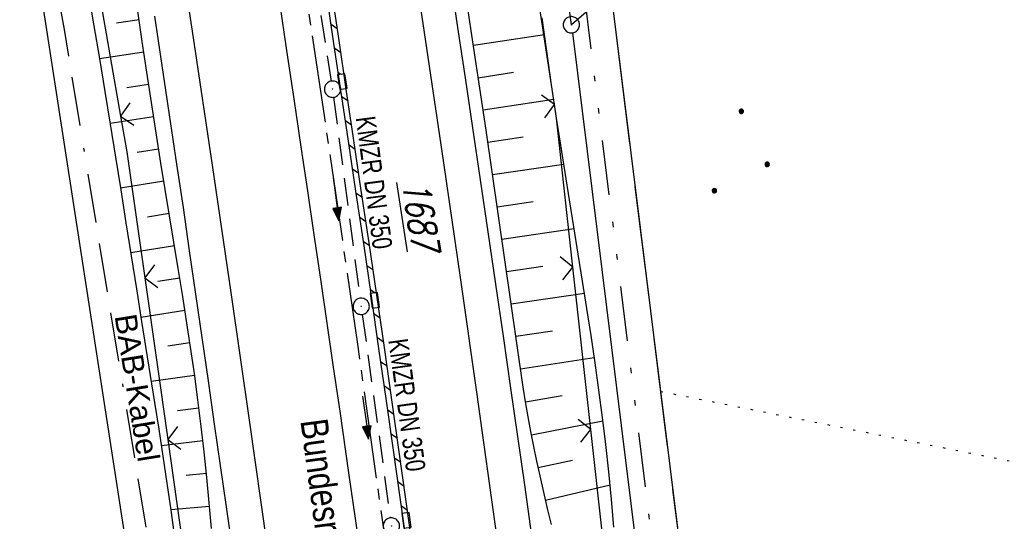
# Model space of a CAD drawing. Extents: x 510925 to 511321, y 470320 to 471095.
# Tile 10 of 17: x 511121 to 511211, y 470741 to 470787. Entities that reach past the tile are written whole.
import ezdxf
from ezdxf.enums import TextEntityAlignment as Align

# ---------------------------------------------------------------- set-up
doc = ezdxf.new("R2010")
doc.units = 0
doc.header["$LTSCALE"] = 10
doc.header["$MEASUREMENT"] = 0
for name, pattern in [('ACAD_ISO16W100', [73, 15, -6.5, 15, -6.5, 15, -7, 1, -7]), ('ACHSE', [5.5, 4, -0.5, 0.5, -0.5]), ('LT00', [0]), ('LT05', [0.7, 0.5, -0.2]), ('LT09', [0.54, 0.2, -0.1, 0.02, -0.1, 0.02, -0.1]), ('PUNKTX2_STR', [0.6, 0.1, -0.5]), ('STRICHLINIE2', [0.375, 0.25, -0.125])]:
    doc.linetypes.add(name, pattern=pattern)
doc.layers.get('0').update_dxf_attribs({"linetype": 'LT00'})
for name, color, linetype in [('-AX-020', 250, 'ACHSE'), ('-Halt-Pfeil', 4, 'LT00'), ('-Haltung', 182, 'STRICHLINIE2'), ('-Haltungsbeschriftung', 182, 'LT00'), ('BAB-KABEL', 220, 'ACAD_ISO16W100'), ('BAB-KABEL_TEXT', 221, 'Continuous'), ('BRD', 255, 'Continuous'), ('DFK_AB_FLNR', 7, 'Continuous'), ('DFK_AB_L', 21, 'LT00'), ('DFK_AB_P', 7, 'LT00'), ('DFK_KATASTER', 250, 'LT00'), ('DFK_NUTZUNG', 250, 'LT00'), ('DFK_NUTZUNGSGRENZE', 70, 'PUNKTX2_STR'), ('GEMARKUNGSGRENZE', 3, 'LT09'), ('V96_AFBR_BAB', 250, 'LT00'), ('V96_BOESCH', 250, 'LT00'), ('V96_BORDRINNE', 182, 'LT00'), ('V96_BOSCHUNG', 250, 'LT00'), ('V96_KA_PRUF', 182, 'LT00'), ('V96_LD_MARK', 250, 'LT00'), ('V96_RINNE', 182, 'LT00'), ('V96_SINKK', 182, 'LT00'), ('V96_ZAUN', 40, 'LT00'), ('WSG-GRENZE', 162, 'LT05')]:
    doc.layers.add(name, color=color, linetype=linetype)
doc.styles.add('Beschrift', font='ARIAL.TTF')
doc.styles.add('Haltungsbeschriftung', font='ARIAL.TTF', dxfattribs={"width": 0.75})
doc.styles.get("Standard").update_dxf_attribs({"font": 'romans.shx'})

# ---------------------------------------------------------------- blocks, each defined once
blk = doc.blocks.new('SYMB0003')
at = {"color": 0, "linetype": 'ByBlock'}
for p, q in [((-0.015712, 0), (0.010166, 0.012015)), ((0, -0.021257), (-0.015712, 0)), ((0.010166, 0.012015), (0, -0.021257))]:
    blk.add_line(p, q, dxfattribs=at)
for points in [[(-0.031395, 0.499013), (-0.093691, 0.491144), (-0.154509, 0.475528), (-0.21289, 0.452414), (-0.267913, 0.422164), (-0.318712, 0.385257), (-0.364484, 0.342274), (-0.404509, 0.293893), (-0.438154, 0.240877), (-0.464888, 0.184062), (-0.484292, 0.124345), (-0.496058, 0.062667), (-0.5, 0)], [(-0.5, 0), (-0.496058, -0.062667), (-0.484292, -0.124345), (-0.464888, -0.184062), (-0.438154, -0.240877), (-0.404509, -0.293893), (-0.364485, -0.342274), (-0.318712, -0.385257), (-0.267914, -0.422164), (-0.21289, -0.452414), (-0.154509, -0.475529), (-0.093691, -0.491144), (-0.031395, -0.499014), (0.031395, -0.499014)], [(0.5, 0), (0.496057, 0.062667), (0.484292, 0.124345), (0.464888, 0.184062), (0.438153, 0.240877), (0.404509, 0.293893), (0.364484, 0.342274), (0.318712, 0.385257), (0.267913, 0.422164), (0.21289, 0.452414), (0.154509, 0.475528), (0.093691, 0.491144), (0.031395, 0.499013), (-0.031395, 0.499013)], [(0.031395, -0.499014), (0.093691, -0.491144), (0.154509, -0.475529), (0.21289, -0.452414), (0.267914, -0.422164), (0.318712, -0.385257), (0.364485, -0.342274), (0.404509, -0.293893), (0.438154, -0.240877), (0.464889, -0.184062), (0.484292, -0.124345), (0.496058, -0.062667), (0.5, 0)]]:
    blk.add_lwpolyline(points, dxfattribs=at)
blk = doc.blocks.new('SYMB0652')
at = {"color": 0, "linetype": 'ByBlock'}
blk.add_lwpolyline([(-0.15, -0.075), (0.15, -0.075), (0.15, 0.075), (-0.15, 0.075), (-0.15, -0.075)], dxfattribs=at)
blk = doc.blocks.new('SYMB0024')
at = {"color": 0, "linetype": 'ByBlock'}
for p, q in [((-0.5, 0.5), (0, 0)), ((0, 0), (0.5, 0.5))]:
    blk.add_line(p, q, dxfattribs=at)
blk = doc.blocks.new('Ackerland3')
at = {"layer": 'DFK_NUTZUNG', "color": 0, "linetype": 'ByBlock'}
for p, q in [((-0.05, 2.724), (-0.05, 2.341)), ((0, 2.335), (0, 2.731)), ((0.05, 2.724), (0.05, 2.341)), ((-0.15, 2.662), (-0.15, 2.403)), ((-0.1, 2.362), (-0.1, 2.704)), ((0.1, 2.362), (0.1, 2.704)), ((0.15, 2.662), (0.15, 2.403)), ((0.2, 2.531), (0.2, 2.534)), ((-4, -1.137), (-4, -1.395)), ((-3.95, -1.437), (-3.95, -1.095)), ((-3.9, -1.075), (-3.9, -1.458)), ((-3.85, -1.464), (-3.85, -1.068)), ((-3.8, -1.075), (-3.8, -1.458)), ((-3.75, -1.437), (-3.75, -1.095)), ((-3.7, -1.137), (-3.7, -1.395)), ((-3.65, -1.268), (-3.65, -1.265)), ((3.7, -1.137), (3.7, -1.395)), ((3.75, -1.437), (3.75, -1.095)), ((3.8, -1.075), (3.8, -1.458)), ((3.85, -1.464), (3.85, -1.068)), ((3.9, -1.075), (3.9, -1.458)), ((3.95, -1.437), (3.95, -1.095)), ((4, -1.137), (4, -1.395)), ((4.05, -1.268), (4.05, -1.265))]:
    blk.add_line(p, q, dxfattribs=at)
for points in [[(0.2, 2.533), (0.18, 2.619), (0.125, 2.689), (0.045, 2.728), (-0.044, 2.728), (-0.125, 2.689), (-0.18, 2.619), (-0.2, 2.533), (-0.18, 2.446), (-0.125, 2.376), (-0.044, 2.338), (0.045, 2.338), (0.125, 2.376), (0.18, 2.446), (0.2, 2.533)], [(-3.65, -1.266), (-3.67, -1.18), (-3.725, -1.11), (-3.805, -1.071), (-3.894, -1.071), (-3.975, -1.11), (-4.03, -1.18), (-4.05, -1.266)], [(-4.05, -1.266), (-4.03, -1.353), (-3.975, -1.423), (-3.894, -1.461), (-3.805, -1.461), (-3.725, -1.423), (-3.67, -1.353), (-3.65, -1.266)], [(4.05, -1.266), (4.03, -1.18), (3.975, -1.11), (3.895, -1.071), (3.806, -1.071), (3.725, -1.11), (3.67, -1.18), (3.65, -1.266)], [(3.65, -1.266), (3.67, -1.353), (3.725, -1.423), (3.806, -1.461), (3.895, -1.461), (3.975, -1.423), (4.03, -1.353), (4.05, -1.266)]]:
    blk.add_lwpolyline(points, dxfattribs=at)
blk = doc.blocks.new('SYMB0070')
at = {"color": 0, "linetype": 'ByBlock'}
for p, q in [((-0.5, 0), (0.2, 0)), ((0.5, 0), (0.2, 0.1)), ((0.2, 0.1), (0.2, 0)), ((0.468, 0), (0.21, 0.086)), ((0.21, 0.086), (0.21, -0.086)), ((0.21, -0.086), (0.468, 0)), ((0.22, -0.072), (0.437, 0)), ((0.23, -0.058), (0.405, 0)), ((0.24, -0.045), (0.374, 0)), ((0.342, 0), (0.25, 0.031)), ((0.25, 0.031), (0.25, -0.031)), ((0.25, -0.031), (0.342, 0)), ((0.26, -0.017), (0.31, 0)), ((0.27, -0.003), (0.279, 0))]:
    blk.add_line(p, q, dxfattribs=at)
for points in [[(0.2, 0), (0.2, -0.1), (0.5, 0)], [(0.437, 0), (0.22, 0.072), (0.22, -0.072)], [(0.405, 0), (0.23, 0.058), (0.23, -0.058)], [(0.374, 0), (0.24, 0.045), (0.24, -0.045)], [(0.31, 0), (0.26, 0.017), (0.26, -0.017)], [(0.279, 0), (0.27, 0.003), (0.27, -0.003)]]:
    blk.add_lwpolyline(points, dxfattribs=at)

msp = doc.modelspace()

# ---------------------------------------------------------------- hatches: boundary and pattern name
at = {"layer": 'V96_BORDRINNE'}
h = msp.add_hatch(dxfattribs=at)
h.set_pattern_fill('ANSI31', color=256, scale=13, angle=280, style=0)
h.paths.add_polyline_path([(511148.956, 470794.023), (511148.277, 470798.503), (511147.783, 470798.428), (511148.461, 470793.949), (511149.135, 470789.469), (511149.805, 470784.988), (511150.299, 470785.062), (511149.629, 470789.543)])
h.paths.add_polyline_path([(511150.299, 470785.062), (511149.805, 470784.988), (511150.26, 470781.928), (511150.755, 470782.002)])
h = msp.add_hatch(dxfattribs=at)
h.set_pattern_fill('ANSI31', color=256, scale=13, angle=280, style=0)
h.paths.add_polyline_path([(511151.632, 470776.099), (511150.966, 470780.581), (511150.953, 470780.666), (511150.459, 470780.593), (511150.472, 470780.507), (511151.137, 470776.026), (511151.849, 470771.224), (511152.558, 470766.421), (511153.228, 470761.852), (511153.723, 470761.923), (511153.053, 470766.493), (511152.343, 470771.297)])
h = msp.add_hatch(dxfattribs=at)
h.set_pattern_fill('ANSI31', color=256, scale=13, angle=280, style=0)
h.paths.add_polyline_path([(511154.457, 470756.885), (511153.918, 470760.587), (511153.423, 470760.516), (511153.963, 470756.813), (511154.655, 470752.008), (511155.303, 470747.462), (511155.944, 470742.915), (511156.12, 470741.663), (511156.615, 470741.732), (511156.439, 470742.984), (511155.798, 470747.532), (511155.15, 470752.079)])

# ---------------------------------------------------------------- linework, layer by layer
at = {"layer": '-AX-020', "ltscale": 0.2, "flags": 128}
msp.add_lwpolyline([(511092.535, 471077.225), (511094.527, 471068.543), (511098.388, 471051.366), (511102.17, 471034.172), (511105.875, 471016.961), (511109.501, 470999.734), (511113.048, 470982.489), (511116.518, 470965.23), (511119.908, 470947.954), (511123.221, 470930.663), (511126.454, 470913.357), (511129.609, 470896.037), (511132.686, 470878.703), (511135.683, 470861.354), (511138.602, 470843.993), (511141.441, 470826.619), (511144.202, 470809.231), (511146.884, 470791.831), (511149.487, 470774.42), (511152.01, 470756.996), (511154.454, 470739.562), (511156.819, 470722.116), (511159.105, 470704.66), (511161.311, 470687.193), (511163.438, 470669.717), (511165.485, 470652.232), (511165.638, 470650.897), (511167.873, 470631.022), (511170.027, 470611.138), (511172.103, 470591.246), (511174.098, 470571.346), (511176.014, 470551.438), (511177.851, 470531.523), (511179.526, 470512.546), (511180.884, 470496.345), (511182.163, 470480.137), (511183.363, 470463.922), (511184.482, 470447.702), (511185.522, 470431.478), (511186.482, 470415.247), (511187.362, 470399.013), (511188.162, 470382.774), (511188.882, 470366.532), (511189.522, 470350.286), (511189.757, 470343.487)], dxfattribs=at)
at = {"layer": '-Haltung'}
for p, q in [((511145.135, 470809.584, 359.872), (511149.584, 470781.335, 359.872)), ((511149.799, 470779.851, 359.872), (511152.232, 470761.415, 359.872)), ((511152.432, 470759.928, 359.872), (511154.999, 470741.256, 359.872))]:
    msp.add_line(p, q, dxfattribs=at)
at = {"layer": 'BAB-KABEL', "ltscale": 0.03, "flags": 128}
msp.add_lwpolyline([(511067.101, 471073.332), (511077.604, 471030.011), (511089.225, 470981.622), (511098.911, 470932.895), (511107.165, 470884.025), (511116.152, 470835.042), (511125.079, 470786.059), (511133.148, 470736.973), (511137.299, 470706.315), (511129.89, 470689.715), (511129.543, 470684.612), (511132.443, 470671.581), (511143.113, 470670.948), (511145.784, 470638.261), (511151.08, 470588.888), (511155.977, 470539.416), (511159.512, 470489.779), (511162.627, 470440.141), (511165.944, 470390.621), (511167.842, 470340.945), (511167.842, 470340.133)], dxfattribs=at)
at = {"layer": 'DFK_AB_L'}
for p, q in [((511123.075, 470788.598), (511136.086, 470704.231)), ((511171.703, 470785.756), (511180.928, 470711.454))]:
    msp.add_line(p, q, dxfattribs=at)
at = {"layer": 'DFK_KATASTER'}
msp.add_line((511183.918, 470719.874), (511175.23, 470789.64), dxfattribs=at)
at = {"layer": 'DFK_NUTZUNGSGRENZE', "ltscale": 0.2}
msp.add_line((511179.81, 470752.87), (511264.127, 470736.048), dxfattribs=at)
at = {"layer": 'GEMARKUNGSGRENZE', "ltscale": 2.5, "flags": 128}
msp.add_lwpolyline([(511121.083, 471081.594), (511126.453, 471060.173), (511143.975, 470974.853), (511146.57, 470959.094), (511159.172, 470882.632), (511171.606, 470798.752), (511182.45, 470711.367), (511193.007, 470699.758), (511193.732, 470690.194), (511187.835, 470675.545), (511194.982, 470614.953), (511207.145, 470475.088), (511207.634, 470473.853), (511218.628, 470446.187), (511282.702, 470462.387), (511261.684, 470406.378), (511258.844, 470397.918), (511241.386, 470351.39)], dxfattribs=at)
at = {"layer": 'V96_AFBR_BAB', "elevation": 359.872}
for points in [[(511177.152, 470669.338), (511176.583, 470673.921), (511172.502, 470706.43), (511172.055, 470709.937), (511171.597, 470713.441), (511171.129, 470716.945), (511170.652, 470720.448), (511170.17, 470723.95), (511169.684, 470727.451), (511169.196, 470730.952), (511168.575, 470735.396), (511167.953, 470739.839), (511167.328, 470744.282), (511166.699, 470748.724), (511166.064, 470753.166), (511165.374, 470757.942), (511164.678, 470762.717), (511163.977, 470767.492), (511163.273, 470772.266), (511162.568, 470777.04), (511161.887, 470781.646), (511161.205, 470786.251), (511160.52, 470790.856)], [(511144.83, 470788.548), (511145.486, 470784.133), (511146.139, 470779.718), (511146.792, 470775.302), (511147.39, 470771.261), (511147.989, 470767.219), (511148.587, 470763.178), (511149.182, 470759.136), (511149.774, 470755.094), (511150.362, 470751.051), (511151.175, 470745.394), (511151.979, 470739.736), (511152.776, 470734.077), (511153.566, 470728.417), (511154.11, 470724.5), (511154.649, 470720.583), (511155.182, 470716.665), (511155.706, 470712.746), (511156.22, 470708.825), (511156.721, 470704.903), (511160.901, 470671.687)], [(511140.512, 470738.462), (511139.971, 470742.261), (511139.426, 470746.06), (511138.881, 470749.858), (511138.311, 470753.833), (511137.741, 470757.809), (511137.17, 470761.784), (511136.595, 470765.759), (511136.017, 470769.733), (511135.433, 470773.706), (511134.758, 470778.241), (511134.075, 470782.775), (511133.386, 470787.308)]]:
    msp.add_lwpolyline(points, dxfattribs=at)
at = {"layer": 'V96_BOESCH', "elevation": 359.872}
for points in [[(511169.788, 470740.654), (511169.42, 470742.136), (511169.073, 470743.62), (511168.739, 470745.108), (511168.444, 470746.46), (511168.16, 470747.815), (511167.888, 470749.173), (511167.633, 470750.535), (511167.399, 470751.9), (511167.188, 470753.268), (511163.79, 470776.847), (511160.315, 470799.997)], [(511127.304, 470789.346), (511127.813, 470786.42), (511128.324, 470783.409), (511128.824, 470780.395), (511129.315, 470777.38), (511129.798, 470774.364), (511130.276, 470771.346), (511130.752, 470768.328), (511131.227, 470765.31), (511131.704, 470762.291), (511132.185, 470759.272), (511132.582, 470756.802), (511132.98, 470754.332), (511133.375, 470751.862), (511133.765, 470749.391), (511134.145, 470746.919), (511134.513, 470744.446), (511134.866, 470741.971), (511135.201, 470739.494), (511135.513, 470737.015), (511135.8, 470734.533), (511136.058, 470732.048), (511136.215, 470730.348)], [(511138.595, 470740.283), (511138.389, 470742.63), (511138.167, 470744.976), (511137.924, 470747.319), (511137.658, 470749.659), (511137.355, 470752.081), (511137.027, 470754.501), (511136.678, 470756.917), (511136.311, 470759.331), (511135.931, 470761.744), (511135.541, 470764.155), (511135.145, 470766.566), (511134.746, 470768.976), (511134.349, 470771.387), (511133.958, 470773.798), (511133.516, 470776.587), (511133.085, 470779.376), (511132.661, 470782.167), (511132.244, 470784.959), (511131.832, 470787.751)], [(511175.515, 470740.4), (511175.293, 470742.94), (511175.043, 470745.476), (511174.766, 470747.982), (511174.461, 470750.486), (511174.132, 470752.987), (511173.781, 470755.486), (511173.414, 470757.983), (511173.032, 470760.479), (511172.64, 470762.974), (511172.24, 470765.468), (511171.837, 470767.962), (511171.432, 470770.455), (511171.031, 470772.949), (511170.636, 470775.444), (511170.25, 470777.941), (511169.793, 470781.005), (511169.353, 470784.072), (511168.926, 470787.14)]]:
    msp.add_lwpolyline(points, dxfattribs=at)
at = {"layer": 'V96_BOSCHUNG'}
for p, q in [((511131.95, 470786.948, 359.872), (511129.889, 470786.642, 359.872)), ((511162.622, 470784.628, 359.872), (511169.137, 470785.617, 359.872)), ((511132.39, 470783.98, 359.872), (511128.329, 470783.378, 359.872)), ((511163.069, 470781.65, 359.872), (511166.312, 470782.154, 359.872)), ((511132.835, 470781.014, 359.872), (511130.828, 470780.716, 359.872)), ((511163.513, 470778.694, 359.872), (511169.989, 470779.678, 359.872)), ((511133.288, 470778.057, 359.872), (511129.304, 470777.448, 359.872)), ((511163.95, 470775.738, 359.872), (511167.195, 470776.219, 359.872)), ((511133.75, 470775.102, 359.872), (511131.765, 470774.79, 359.872)), ((511164.376, 470772.78, 359.872), (511170.907, 470773.726, 359.872)), ((511134.225, 470772.149, 359.872), (511130.251, 470771.505, 359.872)), ((511164.804, 470769.81, 359.872), (511168.093, 470770.287, 359.872)), ((511134.711, 470769.189, 359.872), (511132.715, 470768.865, 359.872)), ((511165.232, 470766.841, 359.872), (511171.863, 470767.801, 359.872)), ((511135.2, 470766.229, 359.872), (511131.185, 470765.578, 359.872)), ((511165.66, 470763.872, 359.872), (511169.001, 470764.356, 359.872)), ((511135.685, 470763.269, 359.872), (511133.669, 470762.942, 359.872)), ((511166.088, 470760.902, 359.872), (511172.814, 470761.877, 359.872)), ((511136.16, 470760.297, 359.872), (511132.123, 470759.661, 359.872)), ((511166.516, 470757.933, 359.872), (511169.894, 470758.422, 359.872)), ((511136.619, 470757.314, 359.872), (511134.607, 470757.016, 359.872)), ((511166.947, 470754.941, 359.872), (511173.712, 470755.967, 359.872)), ((511137.051, 470754.327, 359.872), (511133.069, 470753.773, 359.872)), ((511167.396, 470751.917, 359.872), (511170.759, 470752.486, 359.872)), ((511137.451, 470751.336, 359.872), (511135.495, 470751.082, 359.872)), ((511167.944, 470748.888, 359.872), (511174.502, 470750.158, 359.872)), ((511137.811, 470748.339, 359.872), (511133.998, 470747.881, 359.872)), ((511168.569, 470745.886, 359.872), (511171.71, 470746.562, 359.872)), ((511138.131, 470745.33, 359.872), (511136.286, 470745.135, 359.872)), ((511169.241, 470742.894, 359.872), (511175.162, 470744.304, 359.872)), ((511138.417, 470742.318, 359.872), (511134.863, 470741.993, 359.872))]:
    msp.add_line(p, q, dxfattribs=at)
at = {"layer": 'V96_LD_MARK', "elevation": 359.872}
for points in [[(511160.744, 470599.846), (511159.448, 470612.045), (511158.113, 470624.239), (511156.82, 470635.713), (511155.493, 470647.183), (511154.131, 470658.65), (511152.736, 470670.112), (511151.308, 470681.57), (511149.849, 470693.024), (511148.357, 470704.474), (511146.835, 470715.921), (511145.282, 470727.363), (511143.7, 470738.801), (511142.089, 470750.235), (511140.41, 470761.934), (511138.701, 470773.629), (511136.961, 470785.32), (511135.189, 470797.005)], [(511181.297, 470605.139), (511179.842, 470618.589), (511178.342, 470632.033), (511176.799, 470645.473), (511175.212, 470658.907), (511173.582, 470672.337), (511171.91, 470685.761), (511170.196, 470699.179), (511168.441, 470712.593), (511166.645, 470726.001), (511164.81, 470739.403), (511162.935, 470752.8), (511161.436, 470763.318), (511159.911, 470773.833), (511158.362, 470784.343), (511156.786, 470794.85)]]:
    msp.add_lwpolyline(points, dxfattribs=at)
at = {"layer": 'V96_RINNE', "elevation": 359.872}
for points in [[(511165.808, 470667.742), (511165.236, 470672.328), (511161.05, 470705.569), (511160.617, 470708.958), (511160.173, 470712.346), (511159.719, 470715.732), (511159.258, 470719.118), (511158.791, 470722.503), (511158.321, 470725.887), (511157.85, 470729.271), (511157.216, 470733.819), (511156.582, 470738.367), (511155.944, 470742.915), (511155.303, 470747.462), (511154.655, 470752.008), (511153.963, 470756.813), (511153.263, 470761.617), (511152.558, 470766.421), (511151.849, 470771.224), (511151.137, 470776.026), (511150.472, 470780.507), (511149.805, 470784.988), (511149.135, 470789.469)], [(511166.305, 470667.804), (511165.732, 470672.39), (511161.546, 470705.632), (511161.113, 470709.022), (511160.668, 470712.412), (511160.214, 470715.799), (511159.753, 470719.186), (511159.287, 470722.571), (511158.817, 470725.956), (511158.345, 470729.34), (511157.712, 470733.888), (511157.077, 470738.436), (511156.439, 470742.984), (511155.798, 470747.532), (511155.15, 470752.079), (511154.457, 470756.885), (511153.758, 470761.69), (511153.053, 470766.493), (511152.343, 470771.297), (511151.632, 470776.099), (511150.966, 470780.581), (511150.299, 470785.062), (511149.629, 470789.543)]]:
    msp.add_lwpolyline(points, dxfattribs=at)
at = {"layer": 'V96_ZAUN'}
for p, q in [((511170.053, 470779.174, 359.872), (511167.795, 470794.003, 359.872)), ((511127.659, 470792.905, 359.872), (511130.256, 470778.132, 359.872)), ((511173.398, 470749.362, 359.872), (511171.751, 470764.271, 359.872)), ((511132.478, 470763.299, 359.872), (511134.592, 470748.448, 359.872)), ((511175.046, 470734.453, 359.872), (511173.398, 470749.362, 359.872)), ((511134.592, 470748.448, 359.872), (511136.707, 470733.598, 359.872))]:
    msp.add_line(p, q, dxfattribs=at)
at = {"layer": 'V96_ZAUN', "elevation": 359.872}
for points in [[(511171.751, 470764.271), (511170.241, 470777.939), (511170.053, 470779.174)], [(511130.256, 470778.132), (511130.836, 470774.831), (511132.478, 470763.299)]]:
    msp.add_lwpolyline(points, dxfattribs=at)
at = {"layer": 'WSG-GRENZE', "ltscale": 2, "flags": 128}
msp.add_lwpolyline([(511235.333, 470350.463), (511217.72, 470444.41), (511206.24, 470473.3), (511205.67, 470474.74), (511193.49, 470614.8), (511186.3, 470675.75), (511192.21, 470690.43), (511191.662, 470698.902), (511188.5, 470715.24), (511184.01, 470719.13), (511175.23, 470789.64), (511171.61, 470786.5), (511170.12, 470798.55), (511157.69, 470882.4), (511145.09, 470958.85)], dxfattribs=at)

# ---------------------------------------------------------------- block references
at = {"layer": '-Halt-Pfeil', "yscale": 4, "zscale": 4}
for p, xscale, rotation in [((511150.024, 470770.502, 359.872), 3.999999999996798, 277.5164859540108), ((511152.725, 470750.456, 359.872), 3.999999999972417, 277.8278059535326)]:
    msp.add_blockref('SYMB0070', p, dxfattribs=dict(at, xscale=xscale, rotation=rotation))
at = {"layer": 'DFK_AB_P', "xscale": 1.499999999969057, "yscale": 1.5, "zscale": 1.5, "rotation": 251.2881100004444}
msp.add_blockref('SYMB0003', (511171.61, 470786.5), dxfattribs=at)
at = {"layer": 'DFK_NUTZUNG', "rotation": 251.2883000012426}
msp.add_blockref('Ackerland3', (511187.173, 470774.512), dxfattribs=at)
at = {"layer": 'V96_KA_PRUF', "xscale": 1.50000000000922, "yscale": 1.50000000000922, "zscale": 1.5, "rotation": 278.7021059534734}
for p in [(511149.701, 470780.594, 359.872), (511152.33, 470760.671, 359.872), (511155.101, 470740.513, 359.872)]:
    msp.add_blockref('SYMB0003', p, dxfattribs=at)
at = {"layer": 'V96_SINKK', "zscale": 4.5}
for p, xscale, yscale, rotation in [((511150.597, 470781.296, 359.872), 4.50000000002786, 4.500000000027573, 278.429131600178), ((511153.584, 470761.221, 359.872), 4.500000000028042, 4.500000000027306, 278.1080556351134), ((511156.494, 470741.034, 359.872), 4.500000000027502, 4.500000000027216, 277.9320044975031)]:
    msp.add_blockref('SYMB0652', p, dxfattribs=dict(at, xscale=xscale, yscale=yscale, rotation=rotation))
at = {"layer": 'V96_ZAUN', "yscale": 2.100000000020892, "zscale": 2.100000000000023}
for p, xscale, rotation in [((511170.053, 470779.174, 359.872), 2.099999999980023, 98.6566459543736), ((511130.256, 470778.132, 359.872), 2.09999999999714, 279.971635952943), ((511171.751, 470764.271, 359.872), 2.099999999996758, 96.30597595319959), ((511132.478, 470763.299, 359.872), 2.100000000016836, 278.1040959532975), ((511134.592, 470748.448, 359.872), 2.100000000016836, 278.1040959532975), ((511173.398, 470749.362, 359.872), 2.099999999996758, 96.30597595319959)]:
    msp.add_blockref('SYMB0024', p, dxfattribs=dict(at, xscale=xscale, rotation=rotation))

# ---------------------------------------------------------------- texts
at = {"layer": '-Haltungsbeschriftung', "style": 'Haltungsbeschriftung', "width": 0.75}
for rotation, p in [(277.51648, (511151.823, 470777.985, 359.872)), (277.8278, (511154.813, 470757.573, 359.872))]:
    msp.add_text('KMZR DN 350', height=1.8, rotation=rotation, dxfattribs=at).set_placement(p)
at = {"layer": 'BAB-KABEL_TEXT', "style": 'Beschrift'}
msp.add_text('BAB-Kabel', height=2, rotation=279.13606, dxfattribs=at).set_placement((511130.786, 470753.043), align=Align.CENTER)
at = {"layer": 'BRD', "style": 'Beschrift', "width": 0.8}
msp.add_text('Bundesrepublik Deutschland', height=2.5, rotation=277.66508, dxfattribs=at).set_placement((511146.747, 470750.172))
at = {"layer": 'DFK_AB_FLNR', "oblique": 13.754, "width": 0.75}
msp.add_text('%%U1687', height=2.5, rotation=278.7021, dxfattribs=at).set_placement((511156.076, 470771.994))

doc.saveas('drawing.dxf')
